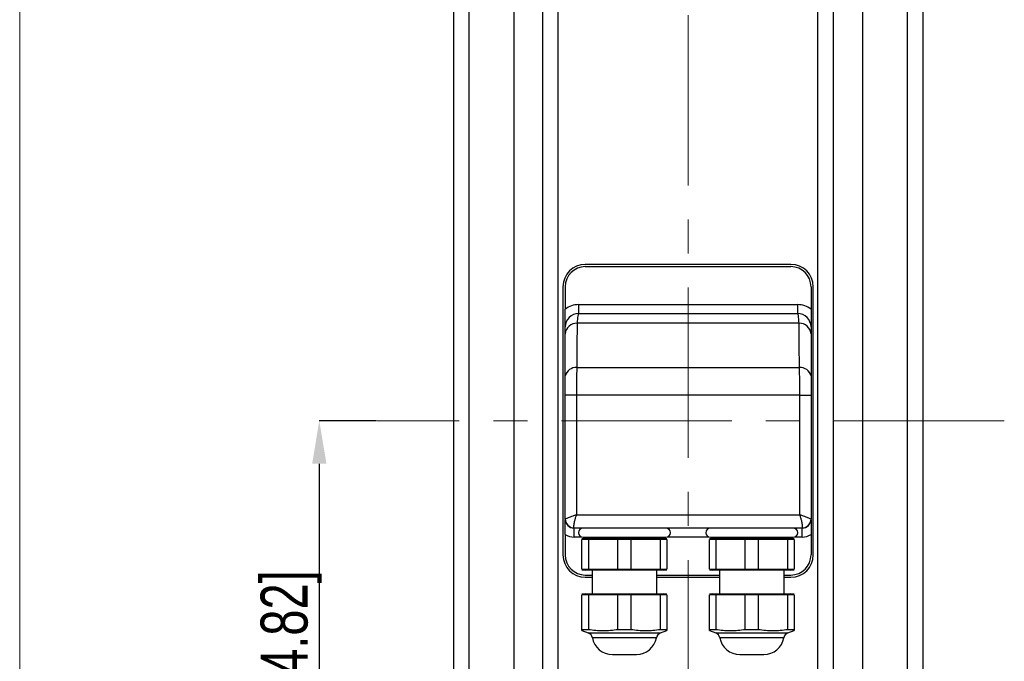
# Model space of a CAD drawing. Header units: millimetres. Extents: x 0 to 1262, y 0 to 420.
# Tile 83 of 99: x 970 to 1043, y 228 to 275. Entities that reach past the tile are written whole.
import ezdxf

# ---------------------------------------------------------------- set-up
doc = ezdxf.new("R2010")
doc.units = ezdxf.units.MM
doc.header["$PDSIZE"] = -1
doc.linetypes.add('CENTERX2', pattern=[20.32, 12.7, -2.54, 2.54, -2.54])
doc.layers.add('SLD-0', color=7, linetype='Continuous')
doc.styles.add('SLDTEXTSTYLE0', font='TXT', dxfattribs={"width": 0.75})
doc.dimstyles.new('SLDDIMSTYLE2', dxfattribs={"dimtxt": 3.5, "dimasz": 3.2, "dimexe": 0, "dimexo": 0.0625, "dimgap": 0.875, "dimtad": 1, "dimdec": 1, "dimlfac": 3, "dimrnd": 1e-09, "dimzin": 12, "dimdsep": 46, "dimtxsty": 'SLDTEXTSTYLE0', "dimsah": 1, "dimcen": 0.09, "dimadec": 0, "dimazin": 3, "dimtfac": 1, "dimtdec": 1, "dimtofl": 0, "dimtmove": 0, "dimatfit": 3, "dimfxl": 1, "dimfrac": 2, "dimtolj": 1, "dimtzin": 12, "dimarcsym": 0})

# ---------------------------------------------------------------- blocks, each defined once
blk = doc.blocks.new('*D81')
at = {"layer": 'Defpoints', "color": 0, "transparency": 16777216}
for p in [(996.413, 245.471), (992.086, 204.638), (1012.472, 204.638)]:
    blk.add_point(p, dxfattribs=at)
at = {"layer": 'SLD-0', "color": 0, "lineweight": -2, "transparency": 16777216}
for p, q in [((996.351, 245.471), (992.086, 245.471)), ((992.086, 242.271), (992.086, 207.838)), ((1012.409, 204.638), (992.086, 204.638))]:
    blk.add_line(p, q, dxfattribs=at)
at = {"layer": 'SLD-0', "color": 0, "transparency": 16777216}
for points in [[(991.553, 242.271), (992.62, 242.271), (992.086, 245.471)], [(991.553, 207.838), (992.62, 207.838), (992.086, 204.638)]]:
    blk.add_solid(points, dxfattribs=at)
at = {"layer": 'SLD-0', "color": 0, "transparency": 16777216, "insert": (987.711, 225.054), "char_height": 3.5, "attachment_point": 2, "rotation": 90, "style": 'SLDTEXTSTYLE0'}
blk.add_mtext('\\A1;122.5 [4.82]', dxfattribs=at)

msp = doc.modelspace()

# ---------------------------------------------------------------- linework, layer by layer
at = {"color": 7, "linetype": 'Continuous', "lineweight": 25}
for p, q in [((1002.089759, 340.627773), (1002.089759, 150.314287)), ((1037.089759, 340.627773), (1037.089759, 150.314287)), ((1006.589759, 336.601183), (1006.589759, 154.340877)), ((1032.589759, 336.601183), (1032.589759, 204.409991)), ((1003.243354, 333.9341), (1003.243354, 157.00796)), ((1008.756425, 204.996499), (1008.756425, 333.659064)), ((1030.423092, 205.299428), (1030.423092, 333.659064)), ((1035.936163, 333.9341), (1035.936163, 157.00796)), ((1009.911126, 211.387697), (1009.911126, 332.504363)), ((1029.268391, 211.387697), (1029.268391, 332.504363)), ((1027.256425, 257.137697), (1011.923092, 257.137697)), ((1011.923092, 256.97103), (1027.256425, 256.97103)), ((1010.256425, 255.47103), (1010.256425, 235.47103)), ((1010.423092, 255.47103), (1010.423092, 253.804363)), ((1028.756425, 255.47103), (1028.756425, 253.804363)), ((1028.923092, 235.47103), (1028.923092, 255.47103)), ((1011.423092, 254.137697), (1011.423092, 253.47103)), ((1011.423092, 254.137697), (1027.756425, 254.137697)), ((1027.756425, 254.137697), (1027.756425, 253.47103)), ((1011.423092, 253.47103), (1027.756425, 253.47103)), ((1027.867954, 252.754912), (1011.311563, 252.754912)), ((1011.290879, 249.43736), (1027.888639, 249.43736)), ((1011.256425, 247.37307), (1010.423092, 247.37307)), ((1010.423092, 238.142547), (1010.423092, 247.37307)), ((1027.923092, 247.37307), (1011.256425, 247.37307)), ((1011.256425, 247.37307), (1011.256425, 238.47103)), ((1027.923092, 238.47103), (1027.923092, 247.37307)), ((1027.923092, 247.37307), (1028.756425, 247.37307)), ((1028.756425, 247.37307), (1028.756425, 238.142547)), ((1011.256425, 238.47103), (1027.923092, 238.47103)), ((1011.070125, 237.485581), (1011.089759, 237.47103)), ((1028.089759, 237.47103), (1011.089759, 237.47103)), ((1011.089759, 236.804363), (1011.089759, 237.47103)), ((1028.089759, 237.47103), (1028.109392, 237.485581)), ((1028.089759, 236.804363), (1028.089759, 237.47103)), ((1010.423092, 236.982996), (1010.423092, 235.47103)), ((1011.63302, 236.804363), (1011.089759, 236.804363)), ((1011.922992, 236.709412), (1011.673225, 236.665371)), ((1012.157232, 236.622183), (1011.673225, 236.622183)), ((1011.673225, 234.410546), (1011.673225, 236.622183)), ((1011.755775, 236.78176), (1017.923742, 236.78176)), ((1011.922992, 236.709412), (1017.756525, 236.709412)), ((1014.355752, 236.622183), (1012.157232, 236.622183)), ((1012.157232, 236.622183), (1012.157232, 234.410546)), ((1012.175011, 236.78176), (1012.172759, 236.709412)), ((1015.323765, 236.622183), (1014.355752, 236.622183)), ((1014.355752, 234.410546), (1014.355752, 236.622183)), ((1017.522285, 236.622183), (1015.323765, 236.622183)), ((1015.323765, 236.622183), (1015.323765, 234.410546)), ((1017.506759, 236.709412), (1017.504506, 236.78176)), ((1018.006292, 236.622183), (1017.522285, 236.622183)), ((1017.522285, 234.410546), (1017.522285, 236.622183)), ((1018.006292, 236.665371), (1017.756525, 236.709412)), ((1018.006292, 236.622183), (1018.006292, 234.410546)), ((1021.13302, 236.804363), (1018.046497, 236.804363)), ((1021.422992, 236.709412), (1021.173225, 236.665371)), ((1021.657232, 236.622183), (1021.173225, 236.622183)), ((1021.173225, 234.410546), (1021.173225, 236.622183)), ((1021.255775, 236.78176), (1027.423742, 236.78176)), ((1021.422992, 236.709412), (1027.256525, 236.709412)), ((1023.855752, 236.622183), (1021.657232, 236.622183)), ((1021.657232, 236.622183), (1021.657232, 234.410546)), ((1021.675011, 236.78176), (1021.672759, 236.709412)), ((1024.823765, 236.622183), (1023.855752, 236.622183)), ((1023.855752, 234.410546), (1023.855752, 236.622183)), ((1027.022285, 236.622183), (1024.823765, 236.622183)), ((1024.823765, 236.622183), (1024.823765, 234.410546)), ((1027.006759, 236.709412), (1027.004506, 236.78176)), ((1027.506292, 236.622183), (1027.022285, 236.622183)), ((1027.022285, 234.410546), (1027.022285, 236.622183)), ((1027.506292, 236.665371), (1027.256525, 236.709412)), ((1027.506292, 236.622183), (1027.506292, 234.410546)), ((1028.089759, 236.804363), (1027.546497, 236.804363)), ((1028.756425, 236.982996), (1028.756425, 235.47103)), ((1011.673225, 234.410546), (1012.157232, 234.410546)), ((1011.673225, 234.367358), (1011.922992, 234.323317)), ((1017.756525, 234.323317), (1011.922992, 234.323317)), ((1012.157232, 234.410546), (1014.355752, 234.410546)), ((1012.429016, 234.323317), (1012.429016, 232.574292)), ((1014.355752, 234.410546), (1015.323765, 234.410546)), ((1015.323765, 234.410546), (1017.522285, 234.410546)), ((1017.250501, 232.574292), (1017.250501, 234.323317)), ((1017.522285, 234.410546), (1018.006292, 234.410546)), ((1017.756525, 234.323317), (1018.006292, 234.367358)), ((1021.173225, 234.410546), (1021.657232, 234.410546)), ((1021.173225, 234.367358), (1021.422992, 234.323317)), ((1027.256525, 234.323317), (1021.422992, 234.323317)), ((1021.657232, 234.410546), (1023.855752, 234.410546)), ((1021.929016, 234.323317), (1021.929016, 232.574292)), ((1023.855752, 234.410546), (1024.823765, 234.410546)), ((1024.823765, 234.410546), (1027.022285, 234.410546)), ((1026.750501, 232.574292), (1026.750501, 234.323317)), ((1027.022285, 234.410546), (1027.506292, 234.410546)), ((1027.256525, 234.323317), (1027.506292, 234.367358)), ((1011.923092, 233.97103), (1012.429016, 233.97103)), ((1011.923092, 233.804363), (1012.429016, 233.804363)), ((1017.250501, 233.97103), (1021.929016, 233.97103)), ((1017.250501, 233.804363), (1021.929016, 233.804363)), ((1026.750501, 233.97103), (1027.256425, 233.97103)), ((1026.750501, 233.804363), (1027.256425, 233.804363)), ((1011.922992, 232.574292), (1011.673225, 232.530251)), ((1012.157232, 232.487063), (1011.673225, 232.487063)), ((1011.673225, 229.915361), (1011.673225, 232.487063)), ((1011.922992, 232.574292), (1017.756525, 232.574292)), ((1014.355752, 232.487063), (1012.157232, 232.487063)), ((1012.157232, 232.487063), (1012.157232, 229.915361)), ((1015.323765, 232.487063), (1014.355752, 232.487063)), ((1014.355752, 229.915361), (1014.355752, 232.487063)), ((1017.522285, 232.487063), (1015.323765, 232.487063)), ((1015.323765, 232.487063), (1015.323765, 229.915361)), ((1018.006292, 232.487063), (1017.522285, 232.487063)), ((1017.522285, 229.915361), (1017.522285, 232.487063)), ((1018.006292, 232.530251), (1017.756525, 232.574292)), ((1018.006292, 232.487063), (1018.006292, 229.915361)), ((1021.422992, 232.574292), (1021.173225, 232.530251)), ((1021.657232, 232.487063), (1021.173225, 232.487063)), ((1021.173225, 229.915361), (1021.173225, 232.487063)), ((1021.422992, 232.574292), (1027.256525, 232.574292)), ((1023.855752, 232.487063), (1021.657232, 232.487063)), ((1021.657232, 232.487063), (1021.657232, 229.915361)), ((1024.823765, 232.487063), (1023.855752, 232.487063)), ((1023.855752, 229.915361), (1023.855752, 232.487063)), ((1027.022285, 232.487063), (1024.823765, 232.487063)), ((1024.823765, 232.487063), (1024.823765, 229.915361)), ((1027.506292, 232.487063), (1027.022285, 232.487063)), ((1027.022285, 229.915361), (1027.022285, 232.487063)), ((1027.506292, 232.530251), (1027.256525, 232.574292)), ((1027.506292, 232.487063), (1027.506292, 229.915361)), ((1011.673225, 229.827009), (1011.673225, 229.915361)), ((1011.673225, 229.915361), (1012.157232, 229.915361)), ((1011.673225, 229.826213), (1012.148708, 229.653151)), ((1014.355752, 229.915361), (1015.323765, 229.915361)), ((1017.522285, 229.915361), (1018.006292, 229.915361)), ((1017.530809, 229.653151), (1018.006292, 229.826213)), ((1021.173225, 229.827009), (1021.173225, 229.915361)), ((1021.173225, 229.915361), (1021.657232, 229.915361)), ((1021.173225, 229.826213), (1021.648708, 229.653151)), ((1023.855752, 229.915361), (1024.823765, 229.915361)), ((1027.022285, 229.915361), (1027.506292, 229.915361)), ((1027.030809, 229.653151), (1027.506292, 229.826213)), ((1012.148708, 229.653151), (1017.530809, 229.653151)), ((1017.228057, 229.291614), (1012.45146, 229.291614)), ((1021.648708, 229.653151), (1027.030809, 229.653151)), ((1026.728057, 229.291614), (1021.95146, 229.291614)), ((1013.940599, 228.039545), (1015.738919, 228.039545)), ((1023.440599, 228.039545), (1025.238919, 228.039545))]:
    msp.add_line(p, q, dxfattribs=at)
for centre, radius, start, end in [((1011.923092, 255.47103), 1.666667, 90, 180), ((1027.256425, 255.47103), 1.666667, 0, 90), ((1011.923092, 255.47103), 1.5, 90, 180), ((1027.256425, 255.47103), 1.5, 0, 90), ((1011.423092, 252.47103), 1.666667, 90, 126.86989765), ((1027.756425, 252.47103), 1.666667, 53.13010235, 90), ((1011.423092, 252.47103), 1, 90, 180), ((1027.756425, 252.47103), 1, 0, 90), ((1011.303742, 251.868496), 0.886451, 89.49445775, 173.44126071), ((1027.875776, 251.868496), 0.886451, 6.55873929, 90.50554225), ((1011.221495, 248.616942), 0.823347, 85.16591138, 165.860416), ((1027.958023, 248.616942), 0.823347, 14.139584, 94.83408862), ((1011.084759, 238.147101), 0.661682, 180.39436676, 268.73275151), ((1011.089759, 238.137697), 0.666667, 180, 270), ((1028.089759, 238.137697), 0.666667, 270, 0), ((1028.094759, 238.147101), 0.661682, 271.26724849, 359.60563324), ((1011.755775, 237.126395), 0.344635, 90, 270), ((1017.923742, 237.126395), 0.344635, 270, 90), ((1021.255775, 237.126395), 0.344635, 90, 270), ((1027.423742, 237.126395), 0.344635, 270, 90), ((1011.089759, 238.137697), 1.333333, 240, 270), ((1028.089759, 238.137697), 1.333333, 270, 300), ((1011.923092, 235.47103), 1.666667, 180, 270), ((1011.923092, 235.47103), 1.5, 180, 270), ((1027.256425, 235.47103), 1.5, 270, 0), ((1027.256425, 235.47103), 1.666667, 270, 0), ((1011.987703, 229.210794), 0.470747, 9.8857173, 70), ((1013.940599, 229.551127), 1.511582, 189.8857173, 270), ((1015.738919, 229.551127), 1.511582, 270, 350.1142827), ((1017.691814, 229.210794), 0.470747, 110, 170.1142827), ((1021.487703, 229.210794), 0.470747, 9.8857173, 70), ((1023.440599, 229.551127), 1.511582, 189.8857173, 270), ((1025.238919, 229.551127), 1.511582, 270, 350.1142827), ((1027.191814, 229.210794), 0.470747, 110, 170.1142827)]:
    msp.add_arc(centre, radius, start, end, dxfattribs=at)
for points, knots in [([(1010.423092, 252.47103), (1010.423092, 252.471973), (1010.423092, 252.626613), (1010.423092, 252.93136), (1010.423092, 253.384974), (1010.423092, 253.691838), (1010.423092, 253.804363)], [0, 0, 0, 0, 0.002405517, 0.394553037, 0.777984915, 1, 1, 1, 1]), ([(1011.423092, 253.47103), (1011.401947, 253.43719), (1011.360664, 253.371119), (1011.327662, 252.95695), (1011.311563, 252.754912)], [0, 0, 0, 0, 0.512184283, 1, 1, 1, 1]), ([(1027.867954, 252.754912), (1027.851041, 252.965234), (1027.817911, 253.377207), (1027.776631, 253.440198), (1027.756425, 253.47103)], [0, 0, 0, 0, 0.510525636, 1, 1, 1, 1]), ([(1028.756425, 253.804363), (1028.756425, 253.691838), (1028.756425, 253.384974), (1028.756425, 252.93136), (1028.756425, 252.626613), (1028.756425, 252.471973), (1028.756425, 252.47103)], [0, 0, 0, 0, 0.222015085, 0.605446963, 0.997594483, 1, 1, 1, 1]), ([(1011.311563, 252.754912), (1011.308226, 252.331707), (1011.300338, 251.331272), (1011.29434, 250.130297), (1011.290879, 249.43736)], [0, 0, 0, 0, 0.423021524, 1, 1, 1, 1]), ([(1027.888639, 249.43736), (1027.88614, 249.948988), (1027.880235, 251.158431), (1027.872447, 252.170802), (1027.867954, 252.754912)], [0, 0, 0, 0, 0.42302791, 1, 1, 1, 1]), ([(1010.423092, 251.969748), (1010.423092, 252.111175), (1010.423092, 252.4014), (1010.423092, 252.44743), (1010.423092, 252.47103)], [0, 0, 0, 0, 0.487303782, 1, 1, 1, 1]), ([(1010.423092, 248.818073), (1010.423092, 249.386728), (1010.423092, 250.532053), (1010.423092, 251.488285), (1010.423092, 251.969748)], [0, 0, 0, 0, 0.496501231, 1, 1, 1, 1]), ([(1028.756425, 252.47103), (1028.756425, 252.449527), (1028.756425, 252.405642), (1028.756425, 252.116974), (1028.756425, 251.969748)], [0, 0, 0, 0, 0.48997906, 1, 1, 1, 1]), ([(1028.756425, 251.969748), (1028.756425, 251.495221), (1028.756425, 250.539504), (1028.756425, 249.394545), (1028.756425, 248.818073)], [0, 0, 0, 0, 0.496513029, 1, 1, 1, 1]), ([(1011.290879, 249.43736), (1011.280919, 249.123655), (1011.261013, 248.496659), (1011.257954, 247.747435), (1011.256425, 247.37307)], [0, 0, 0, 0, 0.500330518, 1, 1, 1, 1]), ([(1027.923092, 247.37307), (1027.921566, 247.747103), (1027.91851, 248.496319), (1027.898606, 249.123359), (1027.888639, 249.43736)], [0, 0, 0, 0, 0.499232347, 1, 1, 1, 1]), ([(1010.423092, 247.37307), (1010.423092, 247.635202), (1010.423092, 248.16019), (1010.423092, 248.598577), (1010.423092, 248.818073)], [0, 0, 0, 0, 0.499309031, 1, 1, 1, 1]), ([(1028.756425, 248.818073), (1028.756425, 248.59837), (1028.756425, 248.159952), (1028.756425, 247.634969), (1028.756425, 247.37307)], [0, 0, 0, 0, 0.501127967, 1, 1, 1, 1]), ([(1010.423092, 238.142547), (1010.431198, 238.150651), (1010.446755, 238.166204), (1010.577483, 238.224985), (1010.773763, 238.301515), (1011.018016, 238.389545), (1011.173447, 238.443067), (1011.255262, 238.470638), (1011.256425, 238.47103)], [0, 0, 0, 0, 0.20014886, 0.384090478, 0.647765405, 0.817907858, 0.997409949, 1, 1, 1, 1]), ([(1010.423092, 236.982996), (1010.423092, 237.096118), (1010.423092, 237.364019), (1010.423092, 237.737932), (1010.423092, 237.961069), (1010.423092, 238.074511)], [0, 0, 0, 0, 0.264324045, 0.625983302, 1, 1, 1, 1]), ([(1011.256425, 238.47103), (1011.256032, 238.469853), (1011.228407, 238.387156), (1011.178156, 238.226598), (1011.106944, 237.962508), (1011.061298, 237.732878), (1011.046639, 237.556522), (1011.062078, 237.509887), (1011.070125, 237.485581)], [0, 0, 0, 0, 0.002591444, 0.182054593, 0.352207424, 0.615831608, 0.799764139, 1, 1, 1, 1]), ([(1028.109392, 237.485581), (1028.11744, 237.509887), (1028.132879, 237.556522), (1028.11822, 237.732878), (1028.072573, 237.962508), (1028.001361, 238.226598), (1027.95111, 238.387156), (1027.923485, 238.469853), (1027.923092, 238.47103)], [0, 0, 0, 0, 0.200235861, 0.384168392, 0.647792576, 0.817945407, 0.997408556, 1, 1, 1, 1]), ([(1027.923092, 238.47103), (1027.924256, 238.470638), (1028.006071, 238.443067), (1028.161501, 238.389545), (1028.405755, 238.301515), (1028.602035, 238.224985), (1028.732762, 238.166204), (1028.748319, 238.150651), (1028.756425, 238.142547)], [0, 0, 0, 0, 0.002590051, 0.182092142, 0.352234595, 0.615909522, 0.79985114, 1, 1, 1, 1]), ([(1028.756425, 238.074511), (1028.756425, 237.961069), (1028.756425, 237.737932), (1028.756425, 237.364019), (1028.756425, 237.096118), (1028.756425, 236.982996)], [0, 0, 0, 0, 0.374016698, 0.735675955, 1, 1, 1, 1]), ([(1012.157232, 229.915361), (1012.520159, 229.87107), (1013.252947, 229.781641), (1013.985839, 229.870507), (1014.355752, 229.915361)], [0, 0, 0, 0, 0.495268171, 1, 1, 1, 1]), ([(1015.323765, 229.915361), (1015.686692, 229.87107), (1016.419481, 229.781641), (1017.152372, 229.870507), (1017.522285, 229.915361)], [0, 0, 0, 0, 0.495268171, 1, 1, 1, 1]), ([(1018.006292, 229.915361), (1018.006292, 229.856476), (1018.006292, 229.79706), (1018.006292, 229.826744), (1018.006292, 229.827009)], [0, 0, 0, 0, 0.991073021, 1, 1, 1, 1]), ([(1021.657232, 229.915361), (1022.020159, 229.87107), (1022.752947, 229.781641), (1023.485839, 229.870507), (1023.855752, 229.915361)], [0, 0, 0, 0, 0.495268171, 1, 1, 1, 1]), ([(1024.823765, 229.915361), (1025.186692, 229.87107), (1025.919481, 229.781641), (1026.652372, 229.870507), (1027.022285, 229.915361)], [0, 0, 0, 0, 0.495268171, 1, 1, 1, 1]), ([(1027.506292, 229.915361), (1027.506292, 229.856476), (1027.506292, 229.79706), (1027.506292, 229.826744), (1027.506292, 229.827009)], [0, 0, 0, 0, 0.991073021, 1, 1, 1, 1])]:
    msp.add_open_spline(points, degree=3, knots=knots, dxfattribs=at)
at = {"layer": 'SLD-0', "color": 250, "lineweight": 18}
msp.add_line((969.745354, 410.000053), (969.745354, 9.993574), dxfattribs=at)
at = {"layer": 'SLD-0', "color": 250, "linetype": 'CENTERX2', "lineweight": 18}
for p, q in [((1019.589759, 141.110003), (1019.589759, 347.95359)), ((1043.169499, 245.47103), (996.413464, 245.47103))]:
    msp.add_line(p, q, dxfattribs=at)

# ---------------------------------------------------------------- dimensions: what is measured, and where the dimension line sits
at = {"layer": 'SLD-0', "color": 250}
dim = msp.add_linear_dim(base=(992.086425, 204.637697), p1=(996.413464, 245.47103), p2=(1012.471783, 204.637697), angle=90, dimstyle='SLDDIMSTYLE2', dxfattribs=at)
dim.commit()
dim.dimension.update_dxf_attribs({"geometry": '*D81', "text_midpoint": (992.086425, 225.054363), "dimtype": 160})

doc.saveas('drawing.dxf')
